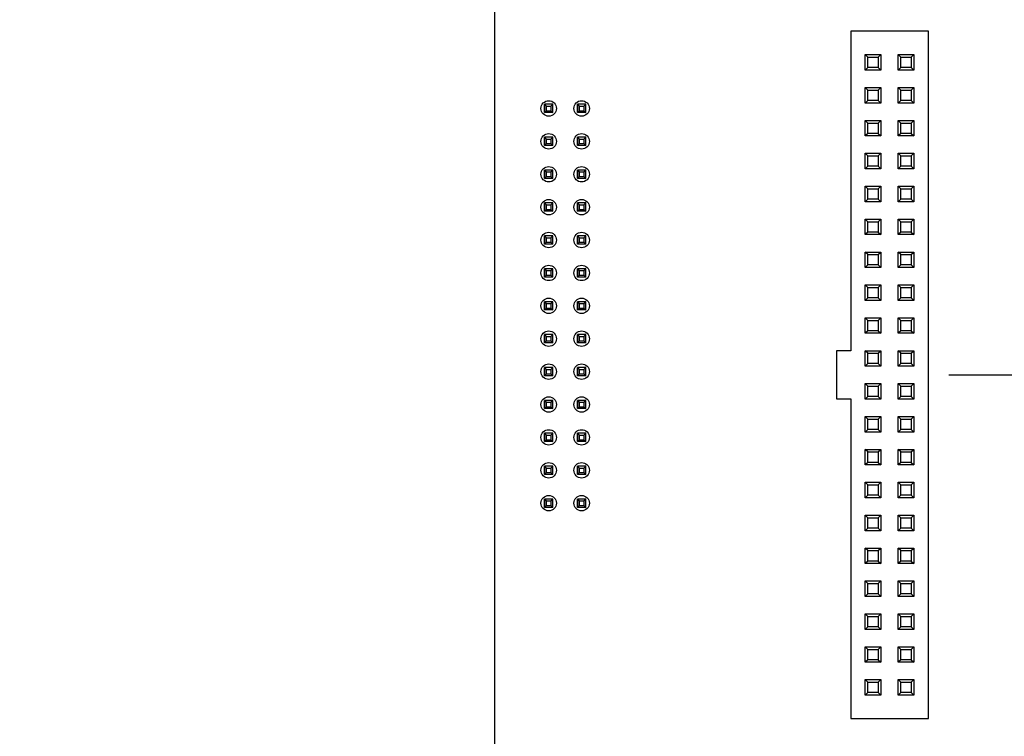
# Model space of a CAD drawing. Header units: inches. Extents: x 0 to 34, y 0 to 22.
# Tile 14 of 20: x 17.1 to 20.1, y 13 to 15.2. Entities that reach past the tile are written whole.
import ezdxf

# ---------------------------------------------------------------- set-up
doc = ezdxf.new("R2010")
doc.units = ezdxf.units.IN
doc.header["$LTSCALE"] = 1.87
doc.header["$MEASUREMENT"] = 0
doc.layers.get('0').update_dxf_attribs({"linetype": 'CONTINUOUS'})
doc.layers.add('02___PRT_ALL_AXES', color=7, linetype='CONTINUOUS')
doc.layers.add('DIMENSIONS', color=7, linetype='CONTINUOUS')
doc.styles.get("Standard").update_dxf_attribs({"font": 'txt', "width": 0.8})
doc.dimstyles.new('DIMSTYLE_1', dxfattribs={"dimtxt": 0.125, "dimasz": 0.18, "dimexe": 0.125, "dimexo": 0.0625, "dimgap": 0.03125, "dimtad": 0, "dimtih": 1, "dimtoh": 1, "dimdec": 3, "dimzin": 4, "dimdsep": 46, "dimtxsty": 'STANDARD', "dimblk": '_FILLED', "dimblk1": '_FILLED', "dimblk2": '_FILLED', "dimcen": 0.09, "dimadec": 0, "dimazin": 0, "dimtp": 0.001, "dimtm": 0.001, "dimtfac": 1, "dimtdec": 3, "dimtofl": 0, "dimtmove": 0, "dimatfit": 3, "dimldrblk": '_FILLED', "dimfxl": 1, "dimtolj": 1, "dimtzin": 4, "dimarcsym": 0})

# ---------------------------------------------------------------- blocks, each defined once
blk = doc.blocks.new('*D0')
at = {"layer": 'DIMENSIONS', "color": 2, "linetype": 'CONTINUOUS'}
blk.add_line((19.9268, 14.1151), (24.6937, 14.1151), dxfattribs=at)
at = {"layer": 'DIMENSIONS', "color": 2, "linetype": 'CONTINUOUS', "insert": (24.7562, 14.1776), "char_height": 0.125, "width": 1.325, "attachment_point": 1, "line_spacing_factor": 0.9}
blk.add_mtext('2.360{\\Ftxt.shx;\\W1.000000;\\H0.125000; }[59.94]', dxfattribs=at)
blk = doc.blocks.new('_FILLED')
at = {"color": 0, "linetype": 'BYBLOCK'}
blk.add_solid([(0, 0), (-1, 0.174), (-1, -0.174)], dxfattribs=at)
blk = doc.blocks.new('*D2')
at = {"layer": 'DIMENSIONS', "color": 2, "linetype": 'CONTINUOUS'}
blk.add_line((19.5031, 12.2731), (24.6937, 12.2731), dxfattribs=at)
at = {"layer": 'DIMENSIONS', "color": 2, "linetype": 'CONTINUOUS', "insert": (24.7562, 12.3356), "char_height": 0.125, "width": 1.725, "attachment_point": 1, "line_spacing_factor": 0.9}
blk.add_mtext('2X 4.202{\\Ftxt.shx;\\W1.000000;\\H0.125000; }[106.73]', dxfattribs=at)
blk = doc.blocks.new('*D11')
at = {"layer": 'DIMENSIONS', "color": 2, "linetype": 'CONTINUOUS'}
for p, q in [((19.5488, 17.1371), (19.5488, 17.3626)), ((19.7462, 16.958), (19.5488, 17.1371)), ((19.7462, 15.2221), (19.7462, 16.958))]:
    blk.add_line(p, q, dxfattribs=at)
at = {"layer": 'DIMENSIONS', "color": 2, "linetype": 'CONTINUOUS', "insert": (19.4863, 17.4251), "char_height": 0.125, "width": 1.125, "attachment_point": 1, "rotation": 90, "line_spacing_factor": 0.9}
blk.add_mtext('.100{\\Ftxt.shx;\\W1.000000;\\H0.125000; }[2.54]', dxfattribs=at)
blk = doc.blocks.new('*D12')
at = {"layer": 'DIMENSIONS', "color": 2, "linetype": 'CONTINUOUS'}
blk.add_line((18.5462, 12.2175), (18.5462, 17.3626), dxfattribs=at)
at = {"layer": 'DIMENSIONS', "color": 2, "linetype": 'CONTINUOUS', "insert": (18.4837, 17.4251), "char_height": 0.125, "width": 1.325, "attachment_point": 1, "rotation": 90, "line_spacing_factor": 0.9}
blk.add_mtext('1.300{\\Ftxt.shx;\\W1.000000;\\H0.125000; }[33.02]', dxfattribs=at)
blk = doc.blocks.new('*D13')
at = {"layer": 'DIMENSIONS', "color": 2, "linetype": 'CONTINUOUS'}
blk.add_line((15.4962, 12.2175), (15.4962, 17.3626), dxfattribs=at)
at = {"layer": 'DIMENSIONS', "color": 2, "linetype": 'CONTINUOUS', "insert": (15.4337, 17.4251), "char_height": 0.125, "width": 1.425, "attachment_point": 1, "rotation": 90, "line_spacing_factor": 0.9}
blk.add_mtext('4.350{\\Ftxt.shx;\\W1.000000;\\H0.125000; }[110.49]', dxfattribs=at)

msp = doc.modelspace()

# ---------------------------------------------------------------- linework, layer by layer
at = {"color": 7, "linetype": 'CONTINUOUS'}
for p, q in [((19.628, 15.1596), (19.628, 14.1879)), ((19.8643, 15.1596), (19.628, 15.1596)), ((19.8643, 13.0706), (19.8643, 15.1596)), ((19.6725, 15.0415), (19.6725, 15.0887)), ((19.6725, 15.0887), (19.7198, 15.0887)), ((19.6804, 15.0808), (19.6725, 15.0887)), ((19.7119, 15.0808), (19.7198, 15.0887)), ((19.7198, 15.0887), (19.7198, 15.0415)), ((19.7725, 15.0415), (19.7725, 15.0887)), ((19.7725, 15.0887), (19.8198, 15.0887)), ((19.7804, 15.0808), (19.7725, 15.0887)), ((19.8119, 15.0808), (19.8198, 15.0887)), ((19.8198, 15.0887), (19.8198, 15.0415)), ((19.6804, 15.0493), (19.6804, 15.0808)), ((19.6804, 15.0808), (19.7119, 15.0808)), ((19.7119, 15.0808), (19.7119, 15.0493)), ((19.7804, 15.0493), (19.7804, 15.0808)), ((19.7804, 15.0808), (19.8119, 15.0808)), ((19.8119, 15.0808), (19.8119, 15.0493)), ((19.6804, 15.0493), (19.6725, 15.0415)), ((19.7198, 15.0415), (19.6725, 15.0415)), ((19.7119, 15.0493), (19.6804, 15.0493)), ((19.7119, 15.0493), (19.7198, 15.0415)), ((19.7804, 15.0493), (19.7725, 15.0415)), ((19.8198, 15.0415), (19.7725, 15.0415)), ((19.8119, 15.0493), (19.7804, 15.0493)), ((19.8119, 15.0493), (19.8198, 15.0415)), ((19.6725, 14.9415), (19.6725, 14.9887)), ((19.6725, 14.9887), (19.7198, 14.9887)), ((19.6804, 14.9808), (19.6725, 14.9887)), ((19.6804, 14.9493), (19.6804, 14.9808)), ((19.6804, 14.9808), (19.7119, 14.9808)), ((19.7119, 14.9808), (19.7198, 14.9887)), ((19.7119, 14.9808), (19.7119, 14.9493)), ((19.7198, 14.9887), (19.7198, 14.9415)), ((19.7725, 14.9415), (19.7725, 14.9887)), ((19.7725, 14.9887), (19.8198, 14.9887)), ((19.7804, 14.9808), (19.7725, 14.9887)), ((19.7804, 14.9493), (19.7804, 14.9808)), ((19.7804, 14.9808), (19.8119, 14.9808)), ((19.8119, 14.9808), (19.8198, 14.9887)), ((19.8119, 14.9808), (19.8119, 14.9493)), ((19.8198, 14.9887), (19.8198, 14.9415)), ((18.6976, 14.9125), (18.6976, 14.9377)), ((18.6977, 14.9377), (18.6977, 14.9125)), ((18.7228, 14.9377), (18.6977, 14.9377)), ((18.6977, 14.9377), (18.7034, 14.932)), ((18.7171, 14.932), (18.7228, 14.9377)), ((18.7228, 14.9125), (18.7228, 14.9377)), ((18.7976, 14.9125), (18.7976, 14.9377)), ((18.7977, 14.9377), (18.7977, 14.9125)), ((18.8228, 14.9377), (18.7977, 14.9377)), ((18.7977, 14.9377), (18.8034, 14.932)), ((18.8171, 14.932), (18.8228, 14.9377)), ((18.8228, 14.9125), (18.8228, 14.9377)), ((19.6804, 14.9493), (19.6725, 14.9415)), ((19.7198, 14.9415), (19.6725, 14.9415)), ((19.7119, 14.9493), (19.6804, 14.9493)), ((19.7119, 14.9493), (19.7198, 14.9415)), ((19.7804, 14.9493), (19.7725, 14.9415)), ((19.8198, 14.9415), (19.7725, 14.9415)), ((19.8119, 14.9493), (19.7804, 14.9493)), ((19.8119, 14.9493), (19.8198, 14.9415)), ((18.6977, 14.9125), (18.6976, 14.9125)), ((18.6977, 14.9125), (18.7034, 14.9182)), ((18.7228, 14.9125), (18.6977, 14.9125)), ((18.7034, 14.9182), (18.7034, 14.932)), ((18.7034, 14.932), (18.7171, 14.932)), ((18.7034, 14.9182), (18.7171, 14.9182)), ((18.7171, 14.932), (18.7171, 14.9182)), ((18.7171, 14.9182), (18.7228, 14.9125)), ((18.7977, 14.9125), (18.7976, 14.9125)), ((18.7977, 14.9125), (18.8034, 14.9182)), ((18.8228, 14.9125), (18.7977, 14.9125)), ((18.8034, 14.9182), (18.8034, 14.932)), ((18.8034, 14.932), (18.8171, 14.932)), ((18.8034, 14.9182), (18.8171, 14.9182)), ((18.8171, 14.932), (18.8171, 14.9182)), ((18.8171, 14.9182), (18.8228, 14.9125)), ((19.6725, 14.8415), (19.6725, 14.8887)), ((19.6725, 14.8887), (19.7198, 14.8887)), ((19.6804, 14.8808), (19.6725, 14.8887)), ((19.6804, 14.8493), (19.6804, 14.8808)), ((19.6804, 14.8808), (19.7119, 14.8808)), ((19.7119, 14.8808), (19.7198, 14.8887)), ((19.7119, 14.8808), (19.7119, 14.8493)), ((19.7198, 14.8887), (19.7198, 14.8415)), ((19.7725, 14.8415), (19.7725, 14.8887)), ((19.7725, 14.8887), (19.8198, 14.8887)), ((19.7804, 14.8808), (19.7725, 14.8887)), ((19.7804, 14.8493), (19.7804, 14.8808)), ((19.7804, 14.8808), (19.8119, 14.8808)), ((19.8119, 14.8808), (19.8198, 14.8887)), ((19.8119, 14.8808), (19.8119, 14.8493)), ((19.8198, 14.8887), (19.8198, 14.8415)), ((19.6804, 14.8493), (19.6725, 14.8415)), ((19.7119, 14.8493), (19.6804, 14.8493)), ((19.7119, 14.8493), (19.7198, 14.8415)), ((19.7804, 14.8493), (19.7725, 14.8415)), ((19.8119, 14.8493), (19.7804, 14.8493)), ((19.8119, 14.8493), (19.8198, 14.8415)), ((18.6976, 14.8125), (18.6976, 14.8377)), ((18.6977, 14.8377), (18.6977, 14.8125)), ((18.7228, 14.8377), (18.6977, 14.8377)), ((18.6977, 14.8377), (18.7034, 14.832)), ((18.6977, 14.8125), (18.7034, 14.8182)), ((18.7034, 14.8182), (18.7034, 14.832)), ((18.7034, 14.832), (18.7171, 14.832)), ((18.7034, 14.8182), (18.7171, 14.8182)), ((18.7171, 14.832), (18.7228, 14.8377)), ((18.7171, 14.832), (18.7171, 14.8182)), ((18.7171, 14.8182), (18.7228, 14.8125)), ((18.7228, 14.8125), (18.7228, 14.8377)), ((18.7976, 14.8125), (18.7976, 14.8377)), ((18.7977, 14.8377), (18.7977, 14.8125)), ((18.8228, 14.8377), (18.7977, 14.8377)), ((18.7977, 14.8377), (18.8034, 14.832)), ((18.7977, 14.8125), (18.8034, 14.8182)), ((18.8034, 14.8182), (18.8034, 14.832)), ((18.8034, 14.832), (18.8171, 14.832)), ((18.8034, 14.8182), (18.8171, 14.8182)), ((18.8171, 14.832), (18.8228, 14.8377)), ((18.8171, 14.832), (18.8171, 14.8182)), ((18.8171, 14.8182), (18.8228, 14.8125)), ((18.8228, 14.8125), (18.8228, 14.8377)), ((19.7198, 14.8415), (19.6725, 14.8415)), ((19.8198, 14.8415), (19.7725, 14.8415)), ((18.6977, 14.8125), (18.6976, 14.8125)), ((18.7228, 14.8125), (18.6977, 14.8125)), ((18.7977, 14.8125), (18.7976, 14.8125)), ((18.8228, 14.8125), (18.7977, 14.8125)), ((19.6725, 14.7415), (19.6725, 14.7887)), ((19.6725, 14.7887), (19.7198, 14.7887)), ((19.6804, 14.7808), (19.6725, 14.7887)), ((19.7119, 14.7808), (19.7198, 14.7887)), ((19.7198, 14.7887), (19.7198, 14.7415)), ((19.7725, 14.7415), (19.7725, 14.7887)), ((19.7725, 14.7887), (19.8198, 14.7887)), ((19.7804, 14.7808), (19.7725, 14.7887)), ((19.8119, 14.7808), (19.8198, 14.7887)), ((19.8198, 14.7887), (19.8198, 14.7415)), ((19.6804, 14.7493), (19.6804, 14.7808)), ((19.6804, 14.7808), (19.7119, 14.7808)), ((19.7119, 14.7808), (19.7119, 14.7493)), ((19.7804, 14.7493), (19.7804, 14.7808)), ((19.7804, 14.7808), (19.8119, 14.7808)), ((19.8119, 14.7808), (19.8119, 14.7493)), ((18.6976, 14.7125), (18.6976, 14.7377)), ((18.6977, 14.7377), (18.6977, 14.7125)), ((18.7228, 14.7377), (18.6977, 14.7377)), ((18.6977, 14.7377), (18.7034, 14.732)), ((18.7034, 14.7182), (18.7034, 14.732)), ((18.7034, 14.732), (18.7171, 14.732)), ((18.7171, 14.732), (18.7228, 14.7377)), ((18.7171, 14.732), (18.7171, 14.7182)), ((18.7228, 14.7125), (18.7228, 14.7377)), ((18.7976, 14.7125), (18.7976, 14.7377)), ((18.7977, 14.7377), (18.7977, 14.7125)), ((18.8228, 14.7377), (18.7977, 14.7377)), ((18.7977, 14.7377), (18.8034, 14.732)), ((18.8034, 14.7182), (18.8034, 14.732)), ((18.8034, 14.732), (18.8171, 14.732)), ((18.8171, 14.732), (18.8228, 14.7377)), ((18.8171, 14.732), (18.8171, 14.7182)), ((18.8228, 14.7125), (18.8228, 14.7377)), ((19.6804, 14.7493), (19.6725, 14.7415)), ((19.7198, 14.7415), (19.6725, 14.7415)), ((19.7119, 14.7493), (19.6804, 14.7493)), ((19.7119, 14.7493), (19.7198, 14.7415)), ((19.7804, 14.7493), (19.7725, 14.7415)), ((19.8198, 14.7415), (19.7725, 14.7415)), ((19.8119, 14.7493), (19.7804, 14.7493)), ((19.8119, 14.7493), (19.8198, 14.7415)), ((18.6977, 14.7125), (18.6976, 14.7125)), ((18.6977, 14.7125), (18.7034, 14.7182)), ((18.7228, 14.7125), (18.6977, 14.7125)), ((18.7034, 14.7182), (18.7171, 14.7182)), ((18.7171, 14.7182), (18.7228, 14.7125)), ((18.7977, 14.7125), (18.7976, 14.7125)), ((18.7977, 14.7125), (18.8034, 14.7182)), ((18.8228, 14.7125), (18.7977, 14.7125)), ((18.8034, 14.7182), (18.8171, 14.7182)), ((18.8171, 14.7182), (18.8228, 14.7125)), ((19.6725, 14.6415), (19.6725, 14.6887)), ((19.6725, 14.6887), (19.7198, 14.6887)), ((19.6804, 14.6808), (19.6725, 14.6887)), ((19.6804, 14.6493), (19.6804, 14.6808)), ((19.6804, 14.6808), (19.7119, 14.6808)), ((19.7119, 14.6808), (19.7198, 14.6887)), ((19.7119, 14.6808), (19.7119, 14.6493)), ((19.7198, 14.6887), (19.7198, 14.6415)), ((19.7725, 14.6415), (19.7725, 14.6887)), ((19.7725, 14.6887), (19.8198, 14.6887)), ((19.7804, 14.6808), (19.7725, 14.6887)), ((19.7804, 14.6493), (19.7804, 14.6808)), ((19.7804, 14.6808), (19.8119, 14.6808)), ((19.8119, 14.6808), (19.8198, 14.6887)), ((19.8119, 14.6808), (19.8119, 14.6493)), ((19.8198, 14.6887), (19.8198, 14.6415)), ((18.6976, 14.6125), (18.6976, 14.6377)), ((18.6977, 14.6377), (18.6977, 14.6125)), ((18.7228, 14.6377), (18.6977, 14.6377)), ((18.6977, 14.6377), (18.7034, 14.632)), ((18.7171, 14.632), (18.7228, 14.6377)), ((18.7228, 14.6125), (18.7228, 14.6377)), ((18.7976, 14.6125), (18.7976, 14.6377)), ((18.7977, 14.6377), (18.7977, 14.6125)), ((18.8228, 14.6377), (18.7977, 14.6377)), ((18.7977, 14.6377), (18.8034, 14.632)), ((18.8171, 14.632), (18.8228, 14.6377)), ((18.8228, 14.6125), (18.8228, 14.6377)), ((19.6804, 14.6493), (19.6725, 14.6415)), ((19.7198, 14.6415), (19.6725, 14.6415)), ((19.7119, 14.6493), (19.6804, 14.6493)), ((19.7119, 14.6493), (19.7198, 14.6415)), ((19.7804, 14.6493), (19.7725, 14.6415)), ((19.8198, 14.6415), (19.7725, 14.6415)), ((19.8119, 14.6493), (19.7804, 14.6493)), ((19.8119, 14.6493), (19.8198, 14.6415)), ((18.6977, 14.6125), (18.6976, 14.6125)), ((18.6977, 14.6125), (18.7034, 14.6182)), ((18.7228, 14.6125), (18.6977, 14.6125)), ((18.7034, 14.6182), (18.7034, 14.632)), ((18.7034, 14.632), (18.7171, 14.632)), ((18.7034, 14.6182), (18.7171, 14.6182)), ((18.7171, 14.632), (18.7171, 14.6182)), ((18.7171, 14.6182), (18.7228, 14.6125)), ((18.7977, 14.6125), (18.7976, 14.6125)), ((18.7977, 14.6125), (18.8034, 14.6182)), ((18.8228, 14.6125), (18.7977, 14.6125)), ((18.8034, 14.6182), (18.8034, 14.632)), ((18.8034, 14.632), (18.8171, 14.632)), ((18.8034, 14.6182), (18.8171, 14.6182)), ((18.8171, 14.632), (18.8171, 14.6182)), ((18.8171, 14.6182), (18.8228, 14.6125)), ((19.6725, 14.5415), (19.6725, 14.5887)), ((19.6725, 14.5887), (19.7198, 14.5887)), ((19.6804, 14.5808), (19.6725, 14.5887)), ((19.6804, 14.5493), (19.6804, 14.5808)), ((19.6804, 14.5808), (19.7119, 14.5808)), ((19.7119, 14.5808), (19.7198, 14.5887)), ((19.7119, 14.5808), (19.7119, 14.5493)), ((19.7198, 14.5887), (19.7198, 14.5415)), ((19.7725, 14.5415), (19.7725, 14.5887)), ((19.7725, 14.5887), (19.8198, 14.5887)), ((19.7804, 14.5808), (19.7725, 14.5887)), ((19.7804, 14.5493), (19.7804, 14.5808)), ((19.7804, 14.5808), (19.8119, 14.5808)), ((19.8119, 14.5808), (19.8198, 14.5887)), ((19.8119, 14.5808), (19.8119, 14.5493)), ((19.8198, 14.5887), (19.8198, 14.5415)), ((19.6804, 14.5493), (19.6725, 14.5415)), ((19.7119, 14.5493), (19.6804, 14.5493)), ((19.7119, 14.5493), (19.7198, 14.5415)), ((19.7804, 14.5493), (19.7725, 14.5415)), ((19.8119, 14.5493), (19.7804, 14.5493)), ((19.8119, 14.5493), (19.8198, 14.5415)), ((18.6976, 14.5125), (18.6976, 14.5377)), ((18.6977, 14.5377), (18.6977, 14.5125)), ((18.7228, 14.5377), (18.6977, 14.5377)), ((18.6977, 14.5377), (18.7034, 14.532)), ((18.6977, 14.5125), (18.7034, 14.5182)), ((18.7034, 14.5182), (18.7034, 14.532)), ((18.7034, 14.532), (18.7171, 14.532)), ((18.7034, 14.5182), (18.7171, 14.5182)), ((18.7171, 14.532), (18.7228, 14.5377)), ((18.7171, 14.532), (18.7171, 14.5182)), ((18.7171, 14.5182), (18.7228, 14.5125)), ((18.7228, 14.5125), (18.7228, 14.5377)), ((18.7976, 14.5125), (18.7976, 14.5377)), ((18.7977, 14.5377), (18.7977, 14.5125)), ((18.8228, 14.5377), (18.7977, 14.5377)), ((18.7977, 14.5377), (18.8034, 14.532)), ((18.7977, 14.5125), (18.8034, 14.5182)), ((18.8034, 14.5182), (18.8034, 14.532)), ((18.8034, 14.532), (18.8171, 14.532)), ((18.8034, 14.5182), (18.8171, 14.5182)), ((18.8171, 14.532), (18.8228, 14.5377)), ((18.8171, 14.532), (18.8171, 14.5182)), ((18.8171, 14.5182), (18.8228, 14.5125)), ((18.8228, 14.5125), (18.8228, 14.5377)), ((19.7198, 14.5415), (19.6725, 14.5415)), ((19.8198, 14.5415), (19.7725, 14.5415)), ((18.6977, 14.5125), (18.6976, 14.5125)), ((18.7228, 14.5125), (18.6977, 14.5125)), ((18.7977, 14.5125), (18.7976, 14.5125)), ((18.8228, 14.5125), (18.7977, 14.5125)), ((19.6725, 14.4415), (19.6725, 14.4887)), ((19.6725, 14.4887), (19.7198, 14.4887)), ((19.6804, 14.4808), (19.6725, 14.4887)), ((19.7119, 14.4808), (19.7198, 14.4887)), ((19.7198, 14.4887), (19.7198, 14.4415)), ((19.7725, 14.4415), (19.7725, 14.4887)), ((19.7725, 14.4887), (19.8198, 14.4887)), ((19.7804, 14.4808), (19.7725, 14.4887)), ((19.8119, 14.4808), (19.8198, 14.4887)), ((19.8198, 14.4887), (19.8198, 14.4415)), ((19.6804, 14.4493), (19.6804, 14.4808)), ((19.6804, 14.4808), (19.7119, 14.4808)), ((19.7119, 14.4808), (19.7119, 14.4493)), ((19.7804, 14.4493), (19.7804, 14.4808)), ((19.7804, 14.4808), (19.8119, 14.4808)), ((19.8119, 14.4808), (19.8119, 14.4493)), ((18.6976, 14.4125), (18.6976, 14.4377)), ((18.6977, 14.4377), (18.6977, 14.4125)), ((18.7228, 14.4377), (18.6977, 14.4377)), ((18.6977, 14.4377), (18.7034, 14.432)), ((18.7034, 14.4182), (18.7034, 14.432)), ((18.7034, 14.432), (18.7171, 14.432)), ((18.7171, 14.432), (18.7228, 14.4377)), ((18.7171, 14.432), (18.7171, 14.4182)), ((18.7228, 14.4125), (18.7228, 14.4377)), ((18.7976, 14.4125), (18.7976, 14.4377)), ((18.7977, 14.4377), (18.7977, 14.4125)), ((18.8228, 14.4377), (18.7977, 14.4377)), ((18.7977, 14.4377), (18.8034, 14.432)), ((18.8034, 14.4182), (18.8034, 14.432)), ((18.8034, 14.432), (18.8171, 14.432)), ((18.8171, 14.432), (18.8228, 14.4377)), ((18.8171, 14.432), (18.8171, 14.4182)), ((18.8228, 14.4125), (18.8228, 14.4377)), ((19.6804, 14.4493), (19.6725, 14.4415)), ((19.7198, 14.4415), (19.6725, 14.4415)), ((19.7119, 14.4493), (19.6804, 14.4493)), ((19.7119, 14.4493), (19.7198, 14.4415)), ((19.7804, 14.4493), (19.7725, 14.4415)), ((19.8198, 14.4415), (19.7725, 14.4415)), ((19.8119, 14.4493), (19.7804, 14.4493)), ((19.8119, 14.4493), (19.8198, 14.4415)), ((18.6977, 14.4125), (18.6976, 14.4125)), ((18.6977, 14.4125), (18.7034, 14.4182)), ((18.7228, 14.4125), (18.6977, 14.4125)), ((18.7034, 14.4182), (18.7171, 14.4182)), ((18.7171, 14.4182), (18.7228, 14.4125)), ((18.7977, 14.4125), (18.7976, 14.4125)), ((18.7977, 14.4125), (18.8034, 14.4182)), ((18.8228, 14.4125), (18.7977, 14.4125)), ((18.8034, 14.4182), (18.8171, 14.4182)), ((18.8171, 14.4182), (18.8228, 14.4125)), ((19.6725, 14.3415), (19.6725, 14.3887)), ((19.6725, 14.3887), (19.7198, 14.3887)), ((19.6804, 14.3808), (19.6725, 14.3887)), ((19.6804, 14.3493), (19.6804, 14.3808)), ((19.6804, 14.3808), (19.7119, 14.3808)), ((19.7119, 14.3808), (19.7198, 14.3887)), ((19.7119, 14.3808), (19.7119, 14.3493)), ((19.7198, 14.3887), (19.7198, 14.3415)), ((19.7725, 14.3415), (19.7725, 14.3887)), ((19.7725, 14.3887), (19.8198, 14.3887)), ((19.7804, 14.3808), (19.7725, 14.3887)), ((19.7804, 14.3493), (19.7804, 14.3808)), ((19.7804, 14.3808), (19.8119, 14.3808)), ((19.8119, 14.3808), (19.8198, 14.3887)), ((19.8119, 14.3808), (19.8119, 14.3493)), ((19.8198, 14.3887), (19.8198, 14.3415)), ((18.6976, 14.3125), (18.6976, 14.3377)), ((18.6977, 14.3377), (18.6977, 14.3125)), ((18.7228, 14.3377), (18.6977, 14.3377)), ((18.6977, 14.3377), (18.7034, 14.332)), ((18.7171, 14.332), (18.7228, 14.3377)), ((18.7228, 14.3125), (18.7228, 14.3377)), ((18.7976, 14.3125), (18.7976, 14.3377)), ((18.7977, 14.3377), (18.7977, 14.3125)), ((18.8228, 14.3377), (18.7977, 14.3377)), ((18.7977, 14.3377), (18.8034, 14.332)), ((18.8171, 14.332), (18.8228, 14.3377)), ((18.8228, 14.3125), (18.8228, 14.3377)), ((19.6804, 14.3493), (19.6725, 14.3415)), ((19.7198, 14.3415), (19.6725, 14.3415)), ((19.7119, 14.3493), (19.6804, 14.3493)), ((19.7119, 14.3493), (19.7198, 14.3415)), ((19.7804, 14.3493), (19.7725, 14.3415)), ((19.8198, 14.3415), (19.7725, 14.3415)), ((19.8119, 14.3493), (19.7804, 14.3493)), ((19.8119, 14.3493), (19.8198, 14.3415)), ((18.6977, 14.3125), (18.6976, 14.3125)), ((18.6977, 14.3125), (18.7034, 14.3182)), ((18.7228, 14.3125), (18.6977, 14.3125)), ((18.7034, 14.3182), (18.7034, 14.332)), ((18.7034, 14.332), (18.7171, 14.332)), ((18.7034, 14.3182), (18.7171, 14.3182)), ((18.7171, 14.332), (18.7171, 14.3182)), ((18.7171, 14.3182), (18.7228, 14.3125)), ((18.7977, 14.3125), (18.7976, 14.3125)), ((18.7977, 14.3125), (18.8034, 14.3182)), ((18.8228, 14.3125), (18.7977, 14.3125)), ((18.8034, 14.3182), (18.8034, 14.332)), ((18.8034, 14.332), (18.8171, 14.332)), ((18.8034, 14.3182), (18.8171, 14.3182)), ((18.8171, 14.332), (18.8171, 14.3182)), ((18.8171, 14.3182), (18.8228, 14.3125)), ((19.6725, 14.2415), (19.6725, 14.2887)), ((19.6725, 14.2887), (19.7198, 14.2887)), ((19.6804, 14.2808), (19.6725, 14.2887)), ((19.6804, 14.2493), (19.6804, 14.2808)), ((19.6804, 14.2808), (19.7119, 14.2808)), ((19.7119, 14.2808), (19.7198, 14.2887)), ((19.7119, 14.2808), (19.7119, 14.2493)), ((19.7198, 14.2887), (19.7198, 14.2415)), ((19.7725, 14.2887), (19.8198, 14.2887)), ((19.7725, 14.2415), (19.7725, 14.2887)), ((19.7804, 14.2808), (19.7725, 14.2887)), ((19.7804, 14.2808), (19.8119, 14.2808)), ((19.7804, 14.2493), (19.7804, 14.2808)), ((19.8119, 14.2808), (19.8198, 14.2887)), ((19.8119, 14.2808), (19.8119, 14.2493)), ((19.8198, 14.2887), (19.8198, 14.2415)), ((19.6804, 14.2493), (19.6725, 14.2415)), ((19.7119, 14.2493), (19.6804, 14.2493)), ((19.7119, 14.2493), (19.7198, 14.2415)), ((19.7804, 14.2493), (19.7725, 14.2415)), ((19.8119, 14.2493), (19.7804, 14.2493)), ((19.8119, 14.2493), (19.8198, 14.2415)), ((18.6976, 14.2125), (18.6976, 14.2377)), ((18.6977, 14.2377), (18.6977, 14.2125)), ((18.7228, 14.2377), (18.6977, 14.2377)), ((18.6977, 14.2377), (18.7034, 14.232)), ((18.6977, 14.2125), (18.7034, 14.2182)), ((18.7034, 14.2182), (18.7034, 14.232)), ((18.7034, 14.232), (18.7171, 14.232)), ((18.7034, 14.2182), (18.7171, 14.2182)), ((18.7171, 14.232), (18.7228, 14.2377)), ((18.7171, 14.232), (18.7171, 14.2182)), ((18.7171, 14.2182), (18.7228, 14.2125)), ((18.7228, 14.2125), (18.7228, 14.2377)), ((18.7976, 14.2125), (18.7976, 14.2377)), ((18.7977, 14.2377), (18.7977, 14.2125)), ((18.8228, 14.2377), (18.7977, 14.2377)), ((18.7977, 14.2377), (18.8034, 14.232)), ((18.7977, 14.2125), (18.8034, 14.2182)), ((18.8034, 14.2182), (18.8034, 14.232)), ((18.8034, 14.232), (18.8171, 14.232)), ((18.8034, 14.2182), (18.8171, 14.2182)), ((18.8171, 14.232), (18.8228, 14.2377)), ((18.8171, 14.232), (18.8171, 14.2182)), ((18.8171, 14.2182), (18.8228, 14.2125)), ((18.8228, 14.2125), (18.8228, 14.2377)), ((19.7198, 14.2415), (19.6725, 14.2415)), ((19.8198, 14.2415), (19.7725, 14.2415)), ((18.6977, 14.2125), (18.6976, 14.2125)), ((18.7228, 14.2125), (18.6977, 14.2125)), ((18.7977, 14.2125), (18.7976, 14.2125)), ((18.8228, 14.2125), (18.7977, 14.2125)), ((19.5847, 14.1879), (19.5847, 14.0423)), ((19.628, 14.1879), (19.5847, 14.1879)), ((19.6725, 14.1415), (19.6725, 14.1887)), ((19.6725, 14.1887), (19.7198, 14.1887)), ((19.6804, 14.1808), (19.6725, 14.1887)), ((19.7119, 14.1808), (19.7198, 14.1887)), ((19.7198, 14.1887), (19.7198, 14.1415)), ((19.7725, 14.1887), (19.8198, 14.1887)), ((19.7725, 14.1415), (19.7725, 14.1887)), ((19.7804, 14.1808), (19.7725, 14.1887)), ((19.8119, 14.1808), (19.8198, 14.1887)), ((19.8198, 14.1887), (19.8198, 14.1415)), ((19.6804, 14.1493), (19.6804, 14.1808)), ((19.6804, 14.1808), (19.7119, 14.1808)), ((19.7119, 14.1808), (19.7119, 14.1493)), ((19.7804, 14.1808), (19.8119, 14.1808)), ((19.7804, 14.1493), (19.7804, 14.1808)), ((19.8119, 14.1808), (19.8119, 14.1493)), ((18.6976, 14.1125), (18.6976, 14.1377)), ((18.6977, 14.1377), (18.6977, 14.1125)), ((18.7228, 14.1377), (18.6977, 14.1377)), ((18.6977, 14.1377), (18.7034, 14.132)), ((18.7034, 14.1182), (18.7034, 14.132)), ((18.7034, 14.132), (18.7171, 14.132)), ((18.7171, 14.132), (18.7228, 14.1377)), ((18.7171, 14.132), (18.7171, 14.1182)), ((18.7228, 14.1125), (18.7228, 14.1377)), ((18.7976, 14.1125), (18.7976, 14.1377)), ((18.7977, 14.1377), (18.7977, 14.1125)), ((18.8228, 14.1377), (18.7977, 14.1377)), ((18.7977, 14.1377), (18.8034, 14.132)), ((18.8034, 14.1182), (18.8034, 14.132)), ((18.8034, 14.132), (18.8171, 14.132)), ((18.8171, 14.132), (18.8228, 14.1377)), ((18.8171, 14.132), (18.8171, 14.1182)), ((18.8228, 14.1125), (18.8228, 14.1377)), ((19.6804, 14.1493), (19.6725, 14.1415)), ((19.7198, 14.1415), (19.6725, 14.1415)), ((19.7119, 14.1493), (19.6804, 14.1493)), ((19.7119, 14.1493), (19.7198, 14.1415)), ((19.7804, 14.1493), (19.7725, 14.1415)), ((19.8198, 14.1415), (19.7725, 14.1415)), ((19.8119, 14.1493), (19.7804, 14.1493)), ((19.8119, 14.1493), (19.8198, 14.1415)), ((18.6977, 14.1125), (18.6976, 14.1125)), ((18.6977, 14.1125), (18.7034, 14.1182)), ((18.7228, 14.1125), (18.6977, 14.1125)), ((18.7034, 14.1182), (18.7171, 14.1182)), ((18.7171, 14.1182), (18.7228, 14.1125)), ((18.7977, 14.1125), (18.7976, 14.1125)), ((18.7977, 14.1125), (18.8034, 14.1182)), ((18.8228, 14.1125), (18.7977, 14.1125)), ((18.8034, 14.1182), (18.8171, 14.1182)), ((18.8171, 14.1182), (18.8228, 14.1125)), ((19.6725, 14.0415), (19.6725, 14.0887)), ((19.6725, 14.0887), (19.7198, 14.0887)), ((19.6804, 14.0808), (19.6725, 14.0887)), ((19.6804, 14.0493), (19.6804, 14.0808)), ((19.6804, 14.0808), (19.7119, 14.0808)), ((19.7119, 14.0808), (19.7198, 14.0887)), ((19.7119, 14.0808), (19.7119, 14.0493)), ((19.7198, 14.0887), (19.7198, 14.0415)), ((19.7725, 14.0887), (19.8198, 14.0887)), ((19.7725, 14.0415), (19.7725, 14.0887)), ((19.7804, 14.0808), (19.7725, 14.0887)), ((19.7804, 14.0808), (19.8119, 14.0808)), ((19.7804, 14.0493), (19.7804, 14.0808)), ((19.8119, 14.0808), (19.8198, 14.0887)), ((19.8119, 14.0808), (19.8119, 14.0493)), ((19.8198, 14.0887), (19.8198, 14.0415)), ((18.6976, 14.0125), (18.6976, 14.0377)), ((18.6977, 14.0377), (18.6977, 14.0125)), ((18.7228, 14.0377), (18.6977, 14.0377)), ((18.6977, 14.0377), (18.7034, 14.032)), ((18.7171, 14.032), (18.7228, 14.0377)), ((18.7228, 14.0125), (18.7228, 14.0377)), ((18.7976, 14.0125), (18.7976, 14.0377)), ((18.7977, 14.0377), (18.7977, 14.0125)), ((18.8228, 14.0377), (18.7977, 14.0377)), ((18.7977, 14.0377), (18.8034, 14.032)), ((18.8171, 14.032), (18.8228, 14.0377)), ((18.8228, 14.0125), (18.8228, 14.0377)), ((19.5847, 14.0423), (19.628, 14.0423)), ((19.628, 14.0423), (19.628, 13.0706)), ((19.6804, 14.0493), (19.6725, 14.0415)), ((19.7198, 14.0415), (19.6725, 14.0415)), ((19.7119, 14.0493), (19.6804, 14.0493)), ((19.7119, 14.0493), (19.7198, 14.0415)), ((19.7804, 14.0493), (19.7725, 14.0415)), ((19.8198, 14.0415), (19.7725, 14.0415)), ((19.8119, 14.0493), (19.7804, 14.0493)), ((19.8119, 14.0493), (19.8198, 14.0415)), ((18.6977, 14.0125), (18.6976, 14.0125)), ((18.6977, 14.0125), (18.7034, 14.0182)), ((18.7228, 14.0125), (18.6977, 14.0125)), ((18.7034, 14.0182), (18.7034, 14.032)), ((18.7034, 14.032), (18.7171, 14.032)), ((18.7034, 14.0182), (18.7171, 14.0182)), ((18.7171, 14.032), (18.7171, 14.0182)), ((18.7171, 14.0182), (18.7228, 14.0125)), ((18.7977, 14.0125), (18.7976, 14.0125)), ((18.7977, 14.0125), (18.8034, 14.0182)), ((18.8228, 14.0125), (18.7977, 14.0125)), ((18.8034, 14.0182), (18.8034, 14.032)), ((18.8034, 14.032), (18.8171, 14.032)), ((18.8034, 14.0182), (18.8171, 14.0182)), ((18.8171, 14.032), (18.8171, 14.0182)), ((18.8171, 14.0182), (18.8228, 14.0125)), ((19.6725, 13.9415), (19.6725, 13.9887)), ((19.6725, 13.9887), (19.7198, 13.9887)), ((19.6804, 13.9808), (19.6725, 13.9887)), ((19.6804, 13.9493), (19.6804, 13.9808)), ((19.6804, 13.9808), (19.7119, 13.9808)), ((19.7119, 13.9808), (19.7198, 13.9887)), ((19.7119, 13.9808), (19.7119, 13.9493)), ((19.7198, 13.9887), (19.7198, 13.9415)), ((19.7725, 13.9887), (19.8198, 13.9887)), ((19.7725, 13.9415), (19.7725, 13.9887)), ((19.7804, 13.9808), (19.7725, 13.9887)), ((19.7804, 13.9808), (19.8119, 13.9808)), ((19.7804, 13.9493), (19.7804, 13.9808)), ((19.8119, 13.9808), (19.8198, 13.9887)), ((19.8119, 13.9808), (19.8119, 13.9493)), ((19.8198, 13.9887), (19.8198, 13.9415)), ((19.6804, 13.9493), (19.6725, 13.9415)), ((19.7119, 13.9493), (19.6804, 13.9493)), ((19.7119, 13.9493), (19.7198, 13.9415)), ((19.7804, 13.9493), (19.7725, 13.9415)), ((19.8119, 13.9493), (19.7804, 13.9493)), ((19.8119, 13.9493), (19.8198, 13.9415)), ((18.6976, 13.9125), (18.6976, 13.9377)), ((18.6977, 13.9377), (18.6977, 13.9125)), ((18.7228, 13.9377), (18.6977, 13.9377)), ((18.6977, 13.9377), (18.7034, 13.932)), ((18.6977, 13.9125), (18.7034, 13.9182)), ((18.7034, 13.9182), (18.7034, 13.932)), ((18.7034, 13.932), (18.7171, 13.932)), ((18.7034, 13.9182), (18.7171, 13.9182)), ((18.7171, 13.932), (18.7228, 13.9377)), ((18.7171, 13.932), (18.7171, 13.9182)), ((18.7171, 13.9182), (18.7228, 13.9125)), ((18.7228, 13.9125), (18.7228, 13.9377)), ((18.7976, 13.9125), (18.7976, 13.9377)), ((18.7977, 13.9377), (18.7977, 13.9125)), ((18.8228, 13.9377), (18.7977, 13.9377)), ((18.7977, 13.9377), (18.8034, 13.932)), ((18.7977, 13.9125), (18.8034, 13.9182)), ((18.8034, 13.9182), (18.8034, 13.932)), ((18.8034, 13.932), (18.8171, 13.932)), ((18.8034, 13.9182), (18.8171, 13.9182)), ((18.8171, 13.932), (18.8228, 13.9377)), ((18.8171, 13.932), (18.8171, 13.9182)), ((18.8171, 13.9182), (18.8228, 13.9125)), ((18.8228, 13.9125), (18.8228, 13.9377)), ((19.7198, 13.9415), (19.6725, 13.9415)), ((19.8198, 13.9415), (19.7725, 13.9415)), ((18.6977, 13.9125), (18.6976, 13.9125)), ((18.7228, 13.9125), (18.6977, 13.9125)), ((18.7977, 13.9125), (18.7976, 13.9125)), ((18.8228, 13.9125), (18.7977, 13.9125)), ((19.6725, 13.8415), (19.6725, 13.8887)), ((19.6725, 13.8887), (19.7198, 13.8887)), ((19.6804, 13.8808), (19.6725, 13.8887)), ((19.7119, 13.8808), (19.7198, 13.8887)), ((19.7198, 13.8887), (19.7198, 13.8415)), ((19.7725, 13.8887), (19.8198, 13.8887)), ((19.7725, 13.8415), (19.7725, 13.8887)), ((19.7804, 13.8808), (19.7725, 13.8887)), ((19.8119, 13.8808), (19.8198, 13.8887)), ((19.8198, 13.8887), (19.8198, 13.8415)), ((19.6804, 13.8493), (19.6804, 13.8808)), ((19.6804, 13.8808), (19.7119, 13.8808)), ((19.7119, 13.8808), (19.7119, 13.8493)), ((19.7804, 13.8808), (19.8119, 13.8808)), ((19.7804, 13.8493), (19.7804, 13.8808)), ((19.8119, 13.8808), (19.8119, 13.8493)), ((18.6976, 13.8125), (18.6976, 13.8377)), ((18.6977, 13.8377), (18.6977, 13.8125)), ((18.7228, 13.8377), (18.6977, 13.8377)), ((18.6977, 13.8377), (18.7034, 13.832)), ((18.7034, 13.8182), (18.7034, 13.832)), ((18.7034, 13.832), (18.7171, 13.832)), ((18.7171, 13.832), (18.7228, 13.8377)), ((18.7171, 13.832), (18.7171, 13.8182)), ((18.7228, 13.8125), (18.7228, 13.8377)), ((18.7976, 13.8125), (18.7976, 13.8377)), ((18.7977, 13.8377), (18.7977, 13.8125)), ((18.8228, 13.8377), (18.7977, 13.8377)), ((18.7977, 13.8377), (18.8034, 13.832)), ((18.8034, 13.8182), (18.8034, 13.832)), ((18.8034, 13.832), (18.8171, 13.832)), ((18.8171, 13.832), (18.8228, 13.8377)), ((18.8171, 13.832), (18.8171, 13.8182)), ((18.8228, 13.8125), (18.8228, 13.8377)), ((19.6804, 13.8493), (19.6725, 13.8415)), ((19.7198, 13.8415), (19.6725, 13.8415)), ((19.7119, 13.8493), (19.6804, 13.8493)), ((19.7119, 13.8493), (19.7198, 13.8415)), ((19.7804, 13.8493), (19.7725, 13.8415)), ((19.8198, 13.8415), (19.7725, 13.8415)), ((19.8119, 13.8493), (19.7804, 13.8493)), ((19.8119, 13.8493), (19.8198, 13.8415)), ((18.6977, 13.8125), (18.6976, 13.8125)), ((18.6977, 13.8125), (18.7034, 13.8182)), ((18.7228, 13.8125), (18.6977, 13.8125)), ((18.7034, 13.8182), (18.7171, 13.8182)), ((18.7171, 13.8182), (18.7228, 13.8125)), ((18.7977, 13.8125), (18.7976, 13.8125)), ((18.7977, 13.8125), (18.8034, 13.8182)), ((18.8228, 13.8125), (18.7977, 13.8125)), ((18.8034, 13.8182), (18.8171, 13.8182)), ((18.8171, 13.8182), (18.8228, 13.8125)), ((19.6725, 13.7415), (19.6725, 13.7887)), ((19.6725, 13.7887), (19.7198, 13.7887)), ((19.6804, 13.7808), (19.6725, 13.7887)), ((19.6804, 13.7493), (19.6804, 13.7808)), ((19.6804, 13.7808), (19.7119, 13.7808)), ((19.7119, 13.7808), (19.7198, 13.7887)), ((19.7119, 13.7808), (19.7119, 13.7493)), ((19.7198, 13.7887), (19.7198, 13.7415)), ((19.7725, 13.7887), (19.8198, 13.7887)), ((19.7725, 13.7415), (19.7725, 13.7887)), ((19.7804, 13.7808), (19.7725, 13.7887)), ((19.7804, 13.7808), (19.8119, 13.7808)), ((19.7804, 13.7493), (19.7804, 13.7808)), ((19.8119, 13.7808), (19.8198, 13.7887)), ((19.8119, 13.7808), (19.8119, 13.7493)), ((19.8198, 13.7887), (19.8198, 13.7415)), ((18.6976, 13.7125), (18.6976, 13.7377)), ((18.6977, 13.7377), (18.6977, 13.7125)), ((18.7228, 13.7377), (18.6977, 13.7377)), ((18.6977, 13.7377), (18.7034, 13.732)), ((18.7171, 13.732), (18.7228, 13.7377)), ((18.7228, 13.7125), (18.7228, 13.7377)), ((18.7976, 13.7125), (18.7976, 13.7377)), ((18.7977, 13.7377), (18.7977, 13.7125)), ((18.8228, 13.7377), (18.7977, 13.7377)), ((18.7977, 13.7377), (18.8034, 13.732)), ((18.8171, 13.732), (18.8228, 13.7377)), ((18.8228, 13.7125), (18.8228, 13.7377)), ((19.6804, 13.7493), (19.6725, 13.7415)), ((19.7198, 13.7415), (19.6725, 13.7415)), ((19.7119, 13.7493), (19.6804, 13.7493)), ((19.7119, 13.7493), (19.7198, 13.7415)), ((19.7804, 13.7493), (19.7725, 13.7415)), ((19.8198, 13.7415), (19.7725, 13.7415)), ((19.8119, 13.7493), (19.7804, 13.7493)), ((19.8119, 13.7493), (19.8198, 13.7415)), ((18.6977, 13.7125), (18.6976, 13.7125)), ((18.6977, 13.7125), (18.7034, 13.7182)), ((18.7228, 13.7125), (18.6977, 13.7125)), ((18.7034, 13.7182), (18.7034, 13.732)), ((18.7034, 13.732), (18.7171, 13.732)), ((18.7034, 13.7182), (18.7171, 13.7182)), ((18.7171, 13.732), (18.7171, 13.7182)), ((18.7171, 13.7182), (18.7228, 13.7125)), ((18.7977, 13.7125), (18.7976, 13.7125)), ((18.7977, 13.7125), (18.8034, 13.7182)), ((18.8228, 13.7125), (18.7977, 13.7125)), ((18.8034, 13.7182), (18.8034, 13.732)), ((18.8034, 13.732), (18.8171, 13.732)), ((18.8034, 13.7182), (18.8171, 13.7182)), ((18.8171, 13.732), (18.8171, 13.7182)), ((18.8171, 13.7182), (18.8228, 13.7125)), ((19.6725, 13.6887), (19.7198, 13.6887)), ((19.6725, 13.6415), (19.6725, 13.6887)), ((19.6804, 13.6808), (19.6725, 13.6887)), ((19.6804, 13.6808), (19.7119, 13.6808)), ((19.6804, 13.6493), (19.6804, 13.6808)), ((19.7119, 13.6808), (19.7198, 13.6887)), ((19.7119, 13.6808), (19.7119, 13.6493)), ((19.7198, 13.6887), (19.7198, 13.6415)), ((19.7725, 13.6887), (19.8198, 13.6887)), ((19.7725, 13.6415), (19.7725, 13.6887)), ((19.7804, 13.6808), (19.7725, 13.6887)), ((19.7804, 13.6808), (19.8119, 13.6808)), ((19.7804, 13.6493), (19.7804, 13.6808)), ((19.8119, 13.6808), (19.8198, 13.6887)), ((19.8119, 13.6808), (19.8119, 13.6493)), ((19.8198, 13.6887), (19.8198, 13.6415)), ((19.6804, 13.6493), (19.6725, 13.6415)), ((19.7119, 13.6493), (19.6804, 13.6493)), ((19.7119, 13.6493), (19.7198, 13.6415)), ((19.7804, 13.6493), (19.7725, 13.6415)), ((19.8119, 13.6493), (19.7804, 13.6493)), ((19.8119, 13.6493), (19.8198, 13.6415)), ((19.7198, 13.6415), (19.6725, 13.6415)), ((19.8198, 13.6415), (19.7725, 13.6415)), ((19.6725, 13.5887), (19.7198, 13.5887)), ((19.6725, 13.5415), (19.6725, 13.5887)), ((19.6804, 13.5808), (19.6725, 13.5887)), ((19.7119, 13.5808), (19.7198, 13.5887)), ((19.7198, 13.5887), (19.7198, 13.5415)), ((19.7725, 13.5887), (19.8198, 13.5887)), ((19.7725, 13.5415), (19.7725, 13.5887)), ((19.7804, 13.5808), (19.7725, 13.5887)), ((19.8119, 13.5808), (19.8198, 13.5887)), ((19.8198, 13.5887), (19.8198, 13.5415)), ((19.6804, 13.5808), (19.7119, 13.5808)), ((19.6804, 13.5493), (19.6804, 13.5808)), ((19.7119, 13.5808), (19.7119, 13.5493)), ((19.7804, 13.5808), (19.8119, 13.5808)), ((19.7804, 13.5493), (19.7804, 13.5808)), ((19.8119, 13.5808), (19.8119, 13.5493)), ((19.6804, 13.5493), (19.6725, 13.5415)), ((19.7198, 13.5415), (19.6725, 13.5415)), ((19.7119, 13.5493), (19.6804, 13.5493)), ((19.7119, 13.5493), (19.7198, 13.5415)), ((19.7804, 13.5493), (19.7725, 13.5415)), ((19.8198, 13.5415), (19.7725, 13.5415)), ((19.8119, 13.5493), (19.7804, 13.5493)), ((19.8119, 13.5493), (19.8198, 13.5415)), ((19.6725, 13.4887), (19.7198, 13.4887)), ((19.6725, 13.4415), (19.6725, 13.4887)), ((19.6804, 13.4808), (19.6725, 13.4887)), ((19.6804, 13.4808), (19.7119, 13.4808)), ((19.6804, 13.4493), (19.6804, 13.4808)), ((19.7119, 13.4808), (19.7198, 13.4887)), ((19.7119, 13.4808), (19.7119, 13.4493)), ((19.7198, 13.4887), (19.7198, 13.4415)), ((19.7725, 13.4887), (19.8198, 13.4887)), ((19.7725, 13.4415), (19.7725, 13.4887)), ((19.7804, 13.4808), (19.7725, 13.4887)), ((19.7804, 13.4808), (19.8119, 13.4808)), ((19.7804, 13.4493), (19.7804, 13.4808)), ((19.8119, 13.4808), (19.8198, 13.4887)), ((19.8119, 13.4808), (19.8119, 13.4493)), ((19.8198, 13.4887), (19.8198, 13.4415)), ((19.6804, 13.4493), (19.6725, 13.4415)), ((19.7198, 13.4415), (19.6725, 13.4415)), ((19.7119, 13.4493), (19.6804, 13.4493)), ((19.7119, 13.4493), (19.7198, 13.4415)), ((19.7804, 13.4493), (19.7725, 13.4415)), ((19.8198, 13.4415), (19.7725, 13.4415)), ((19.8119, 13.4493), (19.7804, 13.4493)), ((19.8119, 13.4493), (19.8198, 13.4415)), ((19.6725, 13.3887), (19.7198, 13.3887)), ((19.6725, 13.3415), (19.6725, 13.3887)), ((19.6804, 13.3808), (19.6725, 13.3887)), ((19.6804, 13.3808), (19.7119, 13.3808)), ((19.6804, 13.3493), (19.6804, 13.3808)), ((19.7119, 13.3808), (19.7198, 13.3887)), ((19.7119, 13.3808), (19.7119, 13.3493)), ((19.7198, 13.3887), (19.7198, 13.3415)), ((19.7725, 13.3887), (19.8198, 13.3887)), ((19.7725, 13.3415), (19.7725, 13.3887)), ((19.7804, 13.3808), (19.7725, 13.3887)), ((19.7804, 13.3808), (19.8119, 13.3808)), ((19.7804, 13.3493), (19.7804, 13.3808)), ((19.8119, 13.3808), (19.8198, 13.3887)), ((19.8119, 13.3808), (19.8119, 13.3493)), ((19.8198, 13.3887), (19.8198, 13.3415)), ((19.6804, 13.3493), (19.6725, 13.3415)), ((19.7119, 13.3493), (19.6804, 13.3493)), ((19.7119, 13.3493), (19.7198, 13.3415)), ((19.7804, 13.3493), (19.7725, 13.3415)), ((19.8119, 13.3493), (19.7804, 13.3493)), ((19.8119, 13.3493), (19.8198, 13.3415)), ((19.7198, 13.3415), (19.6725, 13.3415)), ((19.8198, 13.3415), (19.7725, 13.3415)), ((19.6725, 13.2887), (19.7198, 13.2887)), ((19.6725, 13.2415), (19.6725, 13.2887)), ((19.6804, 13.2808), (19.6725, 13.2887)), ((19.7119, 13.2808), (19.7198, 13.2887)), ((19.7198, 13.2887), (19.7198, 13.2415)), ((19.7725, 13.2887), (19.8198, 13.2887)), ((19.7725, 13.2415), (19.7725, 13.2887)), ((19.7804, 13.2808), (19.7725, 13.2887)), ((19.8119, 13.2808), (19.8198, 13.2887)), ((19.8198, 13.2887), (19.8198, 13.2415)), ((19.6804, 13.2808), (19.7119, 13.2808)), ((19.6804, 13.2493), (19.6804, 13.2808)), ((19.7119, 13.2808), (19.7119, 13.2493)), ((19.7804, 13.2808), (19.8119, 13.2808)), ((19.7804, 13.2493), (19.7804, 13.2808)), ((19.8119, 13.2808), (19.8119, 13.2493)), ((19.6804, 13.2493), (19.6725, 13.2415)), ((19.7198, 13.2415), (19.6725, 13.2415)), ((19.7119, 13.2493), (19.6804, 13.2493)), ((19.7119, 13.2493), (19.7198, 13.2415)), ((19.7804, 13.2493), (19.7725, 13.2415)), ((19.8198, 13.2415), (19.7725, 13.2415)), ((19.8119, 13.2493), (19.7804, 13.2493)), ((19.8119, 13.2493), (19.8198, 13.2415)), ((19.6725, 13.1887), (19.7198, 13.1887)), ((19.6725, 13.1415), (19.6725, 13.1887)), ((19.6804, 13.1808), (19.6725, 13.1887)), ((19.6804, 13.1808), (19.7119, 13.1808)), ((19.6804, 13.1493), (19.6804, 13.1808)), ((19.7119, 13.1808), (19.7198, 13.1887)), ((19.7119, 13.1808), (19.7119, 13.1493)), ((19.7198, 13.1887), (19.7198, 13.1415)), ((19.7725, 13.1887), (19.8198, 13.1887)), ((19.7725, 13.1415), (19.7725, 13.1887)), ((19.7804, 13.1808), (19.7725, 13.1887)), ((19.7804, 13.1808), (19.8119, 13.1808)), ((19.7804, 13.1493), (19.7804, 13.1808)), ((19.8119, 13.1808), (19.8198, 13.1887)), ((19.8119, 13.1808), (19.8119, 13.1493)), ((19.8198, 13.1887), (19.8198, 13.1415)), ((19.6804, 13.1493), (19.6725, 13.1415)), ((19.7198, 13.1415), (19.6725, 13.1415)), ((19.7119, 13.1493), (19.6804, 13.1493)), ((19.7119, 13.1493), (19.7198, 13.1415)), ((19.7804, 13.1493), (19.7725, 13.1415)), ((19.8198, 13.1415), (19.7725, 13.1415)), ((19.8119, 13.1493), (19.7804, 13.1493)), ((19.8119, 13.1493), (19.8198, 13.1415)), ((19.628, 13.0706), (19.8643, 13.0706))]:
    msp.add_line(p, q, dxfattribs=at)
at = {"layer": '02___PRT_ALL_AXES', "color": 7, "linetype": 'CONTINUOUS'}
for centre in [(18.7102, 14.9251), (18.8102, 14.9251), (18.7102, 14.8251), (18.8102, 14.8251), (18.7102, 14.7251), (18.8102, 14.7251), (18.7102, 14.6251), (18.8102, 14.6251), (18.7102, 14.5251), (18.8102, 14.5251), (18.7102, 14.4251), (18.8102, 14.4251), (18.7102, 14.3251), (18.8102, 14.3251), (18.7102, 14.2251), (18.8102, 14.2251), (18.7102, 14.1251), (18.8102, 14.1251), (18.7102, 14.0251), (18.8102, 14.0251), (18.7102, 13.9251), (18.8102, 13.9251), (18.7102, 13.8251), (18.8102, 13.8251), (18.7102, 13.7251), (18.8102, 13.7251)]:
    msp.add_circle(centre, 0.0235, dxfattribs=at)

# ---------------------------------------------------------------- dimensions: what is measured, and where the dimension line sits
at = {"layer": 'DIMENSIONS', "color": 2, "linetype": 'CONTINUOUS'}
for feature_location, offset, dtype, origin, picture, middle in [((15.4962, 12.2175), (0, 5.1451), 1, (19.8462, 12.155), '*D13', (15.4962, 18.1376)), ((18.5462, 12.2175), (0, 5.1451), 1, (19.8462, 12.155), '*D12', (18.5462, 18.0876)), ((19.7461550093, 15.2220786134), (-0.1973960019, 2.140511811), 0, (19.8461550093, 15.1595786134), '*D11', (19.5487590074, 17.9875904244)), ((19.9268, 14.1151), (4.7669, 0), 0, (20.0437, 16.4751), '*D0', (25.4187, 14.1151))]:
    dim = msp.add_ordinate_dim(feature_location=feature_location, offset=offset, dtype=dtype, origin=origin, dimstyle='DIMSTYLE_1', dxfattribs=at)
    dim.commit()
    dim.dimension.update_dxf_attribs({"geometry": picture, "text_midpoint": middle})
dim = msp.add_ordinate_dim(feature_location=(19.5031, 12.2731), offset=(5.1905, 0), dtype=0, origin=(19.4406, 16.4751), text='2X <>', dimstyle='DIMSTYLE_1', dxfattribs=at)
dim.commit()
dim.dimension.update_dxf_attribs({"geometry": '*D2', "text_midpoint": (25.6187, 12.2731)})

doc.saveas('drawing.dxf')
